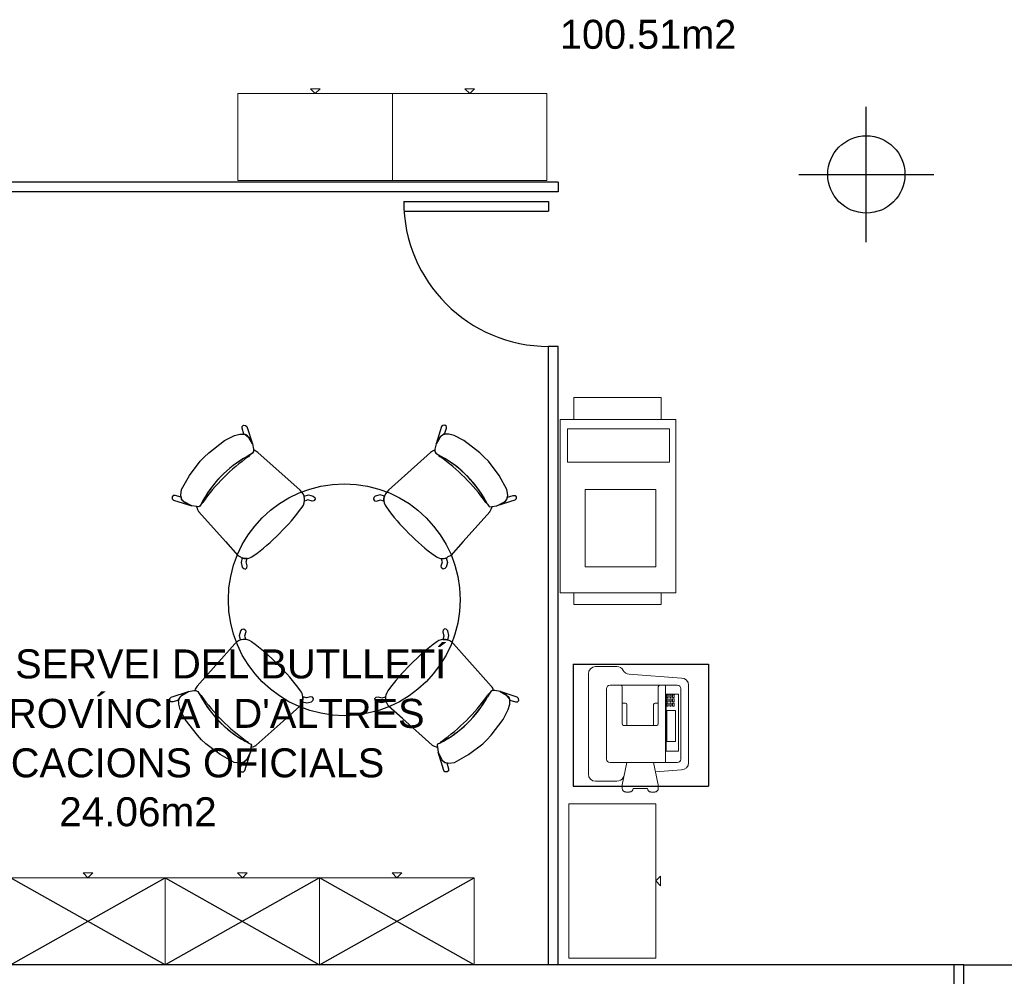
# Model space of a CAD drawing. Header units: metres. Extents: x -1 to 438, y -6 to 53.
# Tile 69 of 149: x 397.42 to 402.52, y 41.55 to 46.5. Entities that reach past the tile are written whole.
import ezdxf

# ---------------------------------------------------------------- set-up
doc = ezdxf.new("R2010")
doc.units = ezdxf.units.M
doc.linetypes.add('CONTINUA', pattern=[0])
for name, color, linetype, lineweight in [('PA MOBLES ACTUAL', 7, 'CONTINUA', 25), ('PA MURS ACTUAL', 7, 'CONTINUA', 25), ('PA TEXT ACTUAL', 7, 'CONTINUA', 25)]:
    doc.layers.add(name, color=color, linetype=linetype, lineweight=lineweight)
doc.styles.add('ARIAL', font='arial.ttf')

# ---------------------------------------------------------------- blocks, each defined once
blk = doc.blocks.new('OBJETO_COMPLEJO_1')
at = {"layer": 'PA MOBLES ACTUAL', "linetype": 'CONTINUA', "lineweight": 13, "transparency": 33554687}
for p, q in [((400.5111, 43.1522), (400.3999, 43.1522)), ((400.3628, 43.1151), (400.3628, 42.5961)), ((400.8447, 43.0929), (400.5737, 43.1132)), ((400.8818, 42.6555), (400.8818, 43.0558)), ((400.7106, 42.6083), (400.8447, 42.6184)), ((400.3999, 42.5591), (400.5111, 42.5591))]:
    blk.add_line(p, q, dxfattribs=at)
for centre, start, end in [((400.3999, 43.1151), 90, 180), ((400.5111, 43.1151), 28.2173, 90), ((400.5764, 43.1501), 208.2173, 265.7108), ((400.8447, 43.0558), 0, 90), ((400.8447, 42.6555), 270, 0), ((400.3999, 42.5961), 180, 270), ((400.5111, 42.5961), 270, 331.7827), ((400.5764, 42.5611), 141.9426, 151.7827)]:
    blk.add_arc(centre, 0.0371, start, end, dxfattribs=at)

msp = doc.modelspace()

# ---------------------------------------------------------------- linework, layer by layer
at = {"layer": 'PA MOBLES ACTUAL', "linetype": 'CONTINUA', "lineweight": 13, "transparency": 33554687}
for p, q in [((400.7393, 44.5455), (400.2873, 44.5455)), ((400.2873, 44.4318), (400.2873, 44.5455)), ((400.7393, 44.4318), (400.7393, 44.5455)), ((400.2169, 43.5344), (400.2169, 44.4318)), ((400.8151, 44.4318), (400.2169, 44.4318)), ((400.8151, 43.5344), (400.8151, 44.4318)), ((400.7826, 44.383), (400.2548, 44.383)), ((400.2548, 44.2097), (400.2548, 44.383)), ((400.7826, 44.2097), (400.7826, 44.383)), ((400.7826, 44.2097), (400.2548, 44.2097)), ((400.7122, 44.0689), (400.3469, 44.0689)), ((400.3469, 43.6681), (400.3469, 44.0689)), ((400.7122, 43.6681), (400.7122, 44.0689)), ((400.7122, 43.6681), (400.3469, 43.6681)), ((400.8151, 43.5344), (400.2169, 43.5344)), ((400.2873, 43.4732), (400.2873, 43.5344)), ((400.7393, 43.4732), (400.7393, 43.5344)), ((400.7393, 43.4732), (400.2873, 43.4732)), ((400.4565, 42.674), (400.4565, 43.0373)), ((400.475, 43.0558), (400.8234, 43.0558)), ((400.6448, 43.0558), (400.4966, 43.0558)), ((400.538, 43.0484), (400.538, 42.8556)), ((400.725, 43.0484), (400.725, 42.8556)), ((400.7621, 42.6555), (400.7621, 43.0558)), ((400.842, 42.674), (400.842, 43.0373)), ((400.7695, 43.0069), (400.7769, 43.0069)), ((400.7695, 42.9921), (400.7695, 43.0069)), ((400.7769, 42.9921), (400.7695, 42.9921)), ((400.7695, 42.9847), (400.7769, 42.9847)), ((400.7695, 42.9699), (400.7695, 42.9847)), ((400.7769, 43.0069), (400.7769, 42.9921)), ((400.7769, 42.9847), (400.7769, 42.9699)), ((400.7843, 43.0069), (400.7917, 43.0069)), ((400.7843, 42.9921), (400.7843, 43.0069)), ((400.7917, 42.9921), (400.7843, 42.9921)), ((400.7843, 42.9847), (400.7917, 42.9847)), ((400.7843, 42.9699), (400.7843, 42.9847)), ((400.7917, 43.0069), (400.7917, 42.9921)), ((400.7917, 42.9847), (400.7917, 42.9699)), ((400.7992, 43.0069), (400.8066, 43.0069)), ((400.7992, 42.9921), (400.7992, 43.0069)), ((400.8066, 42.9921), (400.7992, 42.9921)), ((400.7992, 42.9847), (400.8066, 42.9847)), ((400.7992, 42.9699), (400.7992, 42.9847)), ((400.8066, 43.0069), (400.8066, 42.9921)), ((400.8066, 42.9847), (400.8066, 42.9699)), ((400.555, 42.9633), (400.538, 42.9633)), ((400.5624, 42.9559), (400.5624, 42.8482)), ((400.7007, 42.9559), (400.7007, 42.8482)), ((400.7081, 42.9633), (400.725, 42.9633)), ((400.7769, 42.9699), (400.7695, 42.9699)), ((400.7695, 42.9625), (400.7769, 42.9625)), ((400.7695, 42.9476), (400.7695, 42.9625)), ((400.7769, 42.9476), (400.7695, 42.9476)), ((400.7698, 42.7655), (400.7698, 42.9249)), ((400.7698, 42.9249), (400.8134, 42.9249)), ((400.7769, 42.9625), (400.7769, 42.9476)), ((400.7917, 42.9699), (400.7843, 42.9699)), ((400.7843, 42.9625), (400.7917, 42.9625)), ((400.7843, 42.9476), (400.7843, 42.9625)), ((400.7917, 42.9476), (400.7843, 42.9476)), ((400.7917, 42.9625), (400.7917, 42.9476)), ((400.8066, 42.9699), (400.7992, 42.9699)), ((400.7992, 42.9625), (400.8066, 42.9625)), ((400.7992, 42.9476), (400.7992, 42.9625)), ((400.8066, 42.9476), (400.7992, 42.9476)), ((400.8066, 42.9625), (400.8066, 42.9476)), ((400.8134, 42.9249), (400.8134, 42.7655)), ((400.7176, 42.8482), (400.5454, 42.8482)), ((400.8134, 42.7655), (400.7698, 42.7655)), ((400.475, 42.6555), (400.8234, 42.6555)), ((400.5624, 42.6555), (400.538, 42.5404)), ((400.7007, 42.6555), (400.725, 42.5404)), ((400.538, 42.5219), (400.538, 42.5404)), ((400.6686, 42.5219), (400.5945, 42.5219)), ((400.725, 42.5219), (400.725, 42.5404)), ((400.5759, 42.5033), (400.5566, 42.5033)), ((400.7065, 42.5033), (400.6871, 42.5033))]:
    msp.add_line(p, q, dxfattribs=at)
at = {"layer": 'PA MOBLES ACTUAL', "color": 180, "transparency": 33554687}
for p, q in [((398.57, 44.3953), (398.5776, 44.4015)), ((398.5776, 44.4015), (398.5887, 44.4007)), ((398.5887, 44.4007), (398.595, 44.3944)), ((399.6094, 44.4007), (399.6031, 44.3944)), ((399.6204, 44.4015), (399.6094, 44.4007)), ((399.628, 44.3953), (399.6204, 44.4015)), ((398.5306, 44.3476), (398.5578, 44.3549)), ((398.5578, 44.3549), (398.5851, 44.3556)), ((398.57, 44.3856), (398.57, 44.3953)), ((398.5793, 44.3552), (398.57, 44.3856)), ((398.5898, 44.3525), (398.5793, 44.3552)), ((398.5851, 44.3556), (398.605, 44.3383)), ((398.5978, 44.3463), (398.5898, 44.3525)), ((398.595, 44.3944), (398.6236, 44.3051)), ((399.6031, 44.3944), (399.5745, 44.3051)), ((399.613, 44.3556), (399.5931, 44.3383)), ((399.6003, 44.3463), (399.6083, 44.3525)), ((399.6083, 44.3525), (399.6187, 44.3552)), ((399.6403, 44.3549), (399.613, 44.3556)), ((399.6187, 44.3552), (399.628, 44.3856)), ((399.628, 44.3856), (399.628, 44.3953)), ((399.6675, 44.3476), (399.6403, 44.3549)), ((398.3976, 44.2585), (398.4794, 44.3217)), ((398.4794, 44.3217), (398.5306, 44.3476)), ((398.6054, 44.3387), (398.5978, 44.3463)), ((398.605, 44.3383), (398.6236, 44.3051)), ((398.6236, 44.3051), (398.6054, 44.3387)), ((398.6236, 44.3051), (398.6296, 44.2778)), ((399.5745, 44.3051), (399.5685, 44.2778)), ((399.5745, 44.3051), (399.5927, 44.3387)), ((399.5931, 44.3383), (399.5745, 44.3051)), ((399.5927, 44.3387), (399.6003, 44.3463)), ((399.7187, 44.3217), (399.6675, 44.3476)), ((399.8005, 44.2585), (399.7187, 44.3217)), ((398.3743, 44.2365), (398.3976, 44.2585)), ((398.6243, 44.2566), (398.597, 44.2399)), ((398.6116, 44.2489), (398.597, 44.2399)), ((398.6243, 44.2566), (398.6116, 44.2489)), ((398.6296, 44.2659), (398.6243, 44.2566)), ((398.6296, 44.2659), (398.6243, 44.2566)), ((398.6296, 44.2778), (398.6296, 44.2659)), ((398.6296, 44.2717), (398.6296, 44.2659)), ((398.8705, 44.0647), (398.6516, 44.2596)), ((399.3276, 44.0647), (399.5464, 44.2596)), ((399.5685, 44.2778), (399.5685, 44.2659)), ((399.5685, 44.2717), (399.5685, 44.2659)), ((399.5685, 44.2659), (399.5738, 44.2566)), ((399.5685, 44.2659), (399.5738, 44.2566)), ((399.5738, 44.2566), (399.5864, 44.2489)), ((399.5738, 44.2566), (399.6011, 44.2399)), ((399.5864, 44.2489), (399.6011, 44.2399)), ((399.8238, 44.2365), (399.8005, 44.2585)), ((398.2978, 44.1414), (398.353, 44.2152)), ((398.353, 44.2152), (398.3743, 44.2365)), ((399.8451, 44.2152), (399.8238, 44.2365)), ((399.9003, 44.1414), (399.8451, 44.2152)), ((398.2572, 44.0689), (398.2978, 44.1414)), ((399.9409, 44.0689), (399.9003, 44.1414)), ((398.2525, 44.0403), (398.2572, 44.0689)), ((399.9455, 44.0403), (399.9409, 44.0689)), ((398.2142, 44.0385), (398.2081, 44.0309)), ((398.2081, 44.0309), (398.2088, 44.0199)), ((398.2088, 44.0199), (398.2152, 44.0135)), ((398.224, 44.0385), (398.2142, 44.0385)), ((398.2152, 44.0135), (398.3097, 43.9845)), ((398.2544, 44.0292), (398.224, 44.0385)), ((398.2578, 44.0177), (398.2525, 44.0403)), ((398.2571, 44.0188), (398.2544, 44.0292)), ((398.2633, 44.0107), (398.2571, 44.0188)), ((398.2698, 44.0045), (398.2578, 44.0177)), ((398.2709, 44.0032), (398.2633, 44.0107)), ((398.3097, 43.9845), (398.2698, 44.0045)), ((398.3097, 43.9845), (398.2709, 44.0032)), ((398.3576, 43.9925), (398.3509, 43.9819)), ((398.3576, 43.9925), (398.3509, 43.9819)), ((398.8908, 44.0352), (398.9137, 44.0407)), ((398.8921, 44.0298), (398.8908, 44.0352)), ((398.8934, 44.0221), (398.8921, 44.0298)), ((398.8934, 44.0085), (398.8934, 44.0221)), ((398.9111, 44.0148), (398.8934, 44.0085)), ((398.9324, 44.0084), (398.9111, 44.0148)), ((398.9137, 44.0407), (398.9386, 44.0343)), ((398.9424, 44.0104), (398.9324, 44.0084)), ((398.9386, 44.0343), (398.9464, 44.0269)), ((398.9483, 44.0182), (398.9424, 44.0104)), ((398.9464, 44.0269), (398.9483, 44.0182)), ((399.2516, 44.0269), (399.2498, 44.0182)), ((399.2498, 44.0182), (399.2557, 44.0104)), ((399.2595, 44.0343), (399.2516, 44.0269)), ((399.2557, 44.0104), (399.2657, 44.0084)), ((399.2843, 44.0407), (399.2595, 44.0343)), ((399.2657, 44.0084), (399.287, 44.0148)), ((399.3073, 44.0352), (399.2843, 44.0407)), ((399.287, 44.0148), (399.3047, 44.0085)), ((399.3047, 44.0221), (399.306, 44.0298)), ((399.3047, 44.0085), (399.3047, 44.0221)), ((399.306, 44.0298), (399.3073, 44.0352)), ((399.8405, 43.9925), (399.8472, 43.9819)), ((399.8405, 43.9925), (399.8472, 43.9819)), ((399.9829, 44.0135), (399.8884, 43.9845)), ((399.8884, 43.9845), (399.9283, 44.0045)), ((399.8884, 43.9845), (399.9272, 44.0032)), ((399.9272, 44.0032), (399.9348, 44.0107)), ((399.9283, 44.0045), (399.9402, 44.0177)), ((399.9348, 44.0107), (399.941, 44.0188)), ((399.9402, 44.0177), (399.9455, 44.0403)), ((399.941, 44.0188), (399.9437, 44.0292)), ((399.9437, 44.0292), (399.9741, 44.0385)), ((399.9741, 44.0385), (399.9839, 44.0385)), ((399.9893, 44.0199), (399.9829, 44.0135)), ((399.9839, 44.0385), (399.99, 44.0309)), ((399.99, 44.0309), (399.9893, 44.0199)), ((398.3356, 43.9812), (398.3097, 43.9845)), ((398.3356, 43.9812), (398.3335, 43.9815)), ((398.3337, 43.9783), (398.3353, 43.9777)), ((398.3353, 43.9777), (398.3399, 43.9661)), ((398.3462, 43.9786), (398.3356, 43.9812)), ((398.3462, 43.9786), (398.3356, 43.9812)), ((398.3399, 43.9661), (398.3448, 43.9552)), ((398.3461, 43.954), (398.4839, 43.7993)), ((398.3509, 43.9819), (398.3462, 43.9786)), ((398.3509, 43.9819), (398.3462, 43.9786)), ((399.852, 43.954), (399.7142, 43.7993)), ((399.8472, 43.9819), (399.8518, 43.9786)), ((399.8472, 43.9819), (399.8518, 43.9786)), ((399.8518, 43.9786), (399.8625, 43.9812)), ((399.8518, 43.9786), (399.8625, 43.9812)), ((399.8581, 43.9661), (399.8532, 43.9552)), ((399.8628, 43.9777), (399.8581, 43.9661)), ((399.8625, 43.9812), (399.8884, 43.9845)), ((399.8625, 43.9812), (399.8646, 43.9815)), ((399.8644, 43.9783), (399.8628, 43.9777)), ((398.4839, 43.7993), (398.5479, 43.7279)), ((399.7142, 43.7993), (399.6501, 43.7279)), ((398.5513, 43.7251), (398.5627, 43.72)), ((398.5627, 43.72), (398.5656, 43.7168)), ((398.5705, 43.7149), (398.565, 43.6919)), ((398.565, 43.6919), (398.5714, 43.6671)), ((398.5759, 43.7136), (398.5705, 43.7149)), ((398.5836, 43.7123), (398.5759, 43.7136)), ((398.5972, 43.7123), (398.5836, 43.7123)), ((398.5909, 43.6946), (398.5972, 43.7123)), ((398.5973, 43.6733), (398.5909, 43.6946)), ((399.6008, 43.6733), (399.6072, 43.6946)), ((399.6072, 43.6946), (399.6009, 43.7123)), ((399.6009, 43.7123), (399.6145, 43.7123)), ((399.6145, 43.7123), (399.6222, 43.7136)), ((399.6222, 43.7136), (399.6276, 43.7149)), ((399.6331, 43.6919), (399.6267, 43.6671)), ((399.6276, 43.7149), (399.6331, 43.6919)), ((399.6354, 43.72), (399.6325, 43.7168)), ((399.6468, 43.7251), (399.6354, 43.72)), ((398.5714, 43.6671), (398.5788, 43.6592)), ((398.5788, 43.6592), (398.5875, 43.6574)), ((398.5875, 43.6574), (398.5953, 43.6633)), ((398.5953, 43.6633), (398.5973, 43.6733)), ((399.6028, 43.6633), (399.6008, 43.6733)), ((399.6106, 43.6574), (399.6028, 43.6633)), ((399.6193, 43.6592), (399.6106, 43.6574)), ((399.6267, 43.6671), (399.6193, 43.6592)), ((398.5567, 43.313), (398.5631, 43.3379)), ((398.5631, 43.3379), (398.5705, 43.3458)), ((398.5705, 43.3458), (398.5791, 43.3476)), ((398.5791, 43.3476), (398.587, 43.3417)), ((398.589, 43.3317), (398.5826, 43.3104)), ((398.587, 43.3417), (398.589, 43.3317)), ((399.6111, 43.3417), (399.6091, 43.3317)), ((399.6091, 43.3317), (399.6155, 43.3104)), ((399.6189, 43.3476), (399.6111, 43.3417)), ((399.6276, 43.3458), (399.6189, 43.3476)), ((399.635, 43.3379), (399.6276, 43.3458)), ((399.6414, 43.313), (399.635, 43.3379)), ((398.5622, 43.2901), (398.5567, 43.313)), ((398.5676, 43.2914), (398.5622, 43.2901)), ((398.5753, 43.2927), (398.5676, 43.2914)), ((398.5889, 43.2927), (398.5753, 43.2927)), ((398.5826, 43.3104), (398.5889, 43.2927)), ((399.6155, 43.3104), (399.6092, 43.2927)), ((399.6092, 43.2927), (399.6228, 43.2927)), ((399.6228, 43.2927), (399.6305, 43.2914)), ((399.6305, 43.2914), (399.6359, 43.2901)), ((399.6359, 43.2901), (399.6414, 43.313)), ((398.5327, 43.2698), (398.3378, 43.051)), ((399.6654, 43.2698), (399.8603, 43.051)), ((398.2923, 43.0229), (398.3195, 43.0289)), ((398.3195, 43.0289), (398.3315, 43.0289)), ((398.3257, 43.0289), (398.3315, 43.0289)), ((398.3315, 43.0289), (398.3408, 43.0236)), ((398.3315, 43.0289), (398.3408, 43.0236)), ((399.8666, 43.0289), (399.8573, 43.0236)), ((399.8666, 43.0289), (399.8573, 43.0236)), ((399.8724, 43.0289), (399.8666, 43.0289)), ((399.8785, 43.0289), (399.8666, 43.0289)), ((399.9058, 43.0229), (399.8785, 43.0289)), ((398.1959, 42.9769), (398.1966, 42.988)), ((398.202, 42.9693), (398.1959, 42.9769)), ((398.1966, 42.988), (398.203, 42.9943)), ((398.203, 42.9943), (398.2923, 43.0229)), ((398.2422, 42.9786), (398.2118, 42.9693)), ((398.2418, 42.9844), (398.2591, 43.0043)), ((398.2425, 42.9571), (398.2418, 42.9844)), ((398.2449, 42.9891), (398.2422, 42.9786)), ((398.2511, 42.9971), (398.2449, 42.9891)), ((398.2587, 43.0047), (398.2511, 42.9971)), ((398.2923, 43.0229), (398.2587, 43.0047)), ((398.2591, 43.0043), (398.2923, 43.0229)), ((398.3408, 43.0236), (398.3485, 43.011)), ((398.3408, 43.0236), (398.3575, 42.9963)), ((398.3485, 43.011), (398.3575, 42.9963)), ((398.8838, 42.9752), (398.8825, 42.9698)), ((398.8851, 42.9829), (398.8838, 42.9752)), ((398.9028, 42.9902), (398.8851, 42.9965)), ((398.8851, 42.9965), (398.8851, 42.9829)), ((398.9241, 42.9966), (398.9028, 42.9902)), ((398.9341, 42.9946), (398.9241, 42.9966)), ((398.9303, 42.9707), (398.9381, 42.9781)), ((398.9399, 42.9868), (398.9341, 42.9946)), ((398.9381, 42.9781), (398.9399, 42.9868)), ((399.2581, 42.9868), (399.264, 42.9946)), ((399.2599, 42.9781), (399.2581, 42.9868)), ((399.2678, 42.9707), (399.2599, 42.9781)), ((399.264, 42.9946), (399.274, 42.9966)), ((399.274, 42.9966), (399.2953, 42.9902)), ((399.2953, 42.9902), (399.313, 42.9965)), ((399.313, 42.9965), (399.313, 42.9829)), ((399.313, 42.9829), (399.3143, 42.9752)), ((399.3143, 42.9752), (399.3156, 42.9698)), ((399.8573, 43.0236), (399.8406, 42.9963)), ((399.8496, 43.011), (399.8406, 42.9963)), ((399.8573, 43.0236), (399.8496, 43.011)), ((399.939, 43.0043), (399.9058, 43.0229)), ((399.9951, 42.9943), (399.9058, 43.0229)), ((399.9058, 43.0229), (399.9394, 43.0047)), ((399.9563, 42.9844), (399.939, 43.0043)), ((399.9394, 43.0047), (399.947, 42.9971)), ((399.947, 42.9971), (399.9532, 42.9891)), ((399.9532, 42.9891), (399.9559, 42.9786)), ((399.9556, 42.9571), (399.9563, 42.9844)), ((399.9559, 42.9786), (399.9862, 42.9693)), ((400.0014, 42.988), (399.9951, 42.9943)), ((399.996, 42.9693), (400.0022, 42.9769)), ((400.0022, 42.9769), (400.0014, 42.988)), ((398.2118, 42.9693), (398.202, 42.9693)), ((398.2498, 42.9299), (398.2425, 42.9571)), ((398.2757, 42.8787), (398.2498, 42.9299)), ((398.7981, 42.8832), (398.8695, 42.9472)), ((398.8722, 42.9506), (398.8774, 42.962)), ((398.8774, 42.962), (398.8805, 42.9649)), ((398.8825, 42.9698), (398.9054, 42.9643)), ((398.9054, 42.9643), (398.9303, 42.9707)), ((399.2926, 42.9643), (399.2678, 42.9707)), ((399.3156, 42.9698), (399.2926, 42.9643)), ((399.3207, 42.962), (399.3175, 42.9649)), ((399.3258, 42.9506), (399.3207, 42.962)), ((399.4, 42.8832), (399.3286, 42.9472)), ((399.9223, 42.8787), (399.9483, 42.9299)), ((399.9483, 42.9299), (399.9556, 42.9571)), ((399.9862, 42.9693), (399.996, 42.9693)), ((398.3389, 42.7969), (398.2757, 42.8787)), ((398.6433, 42.7454), (398.7981, 42.8832)), ((399.5547, 42.7454), (399.4, 42.8832)), ((399.8592, 42.7969), (399.9223, 42.8787)), ((398.3609, 42.7736), (398.3389, 42.7969)), ((398.3822, 42.7523), (398.3609, 42.7736)), ((399.8159, 42.7523), (399.8372, 42.7736)), ((399.8372, 42.7736), (399.8592, 42.7969)), ((398.456, 42.6971), (398.3822, 42.7523)), ((398.6049, 42.7569), (398.6155, 42.7502)), ((398.6049, 42.7569), (398.6155, 42.7502)), ((398.6162, 42.7349), (398.6129, 42.709)), ((398.6155, 42.7502), (398.6188, 42.7456)), ((398.6155, 42.7502), (398.6188, 42.7456)), ((398.6162, 42.7349), (398.6159, 42.7328)), ((398.6188, 42.7456), (398.6162, 42.7349)), ((398.6188, 42.7456), (398.6162, 42.7349)), ((398.6191, 42.733), (398.6197, 42.7346)), ((398.6197, 42.7346), (398.6313, 42.7392)), ((398.6313, 42.7392), (398.6421, 42.7441)), ((399.5668, 42.7392), (399.5559, 42.7441)), ((399.5784, 42.7346), (399.5668, 42.7392)), ((399.579, 42.733), (399.5784, 42.7346)), ((399.5826, 42.7502), (399.5793, 42.7456)), ((399.5826, 42.7502), (399.5793, 42.7456)), ((399.5793, 42.7456), (399.5819, 42.7349)), ((399.5793, 42.7456), (399.5819, 42.7349)), ((399.5819, 42.7349), (399.5822, 42.7328)), ((399.5819, 42.7349), (399.5852, 42.709)), ((399.5932, 42.7569), (399.5826, 42.7502)), ((399.5932, 42.7569), (399.5826, 42.7502)), ((399.7421, 42.6971), (399.8159, 42.7523)), ((398.5285, 42.6565), (398.456, 42.6971)), ((398.5929, 42.6691), (398.5796, 42.6572)), ((398.5839, 42.6145), (398.6129, 42.709)), ((398.5942, 42.6702), (398.5866, 42.6626)), ((398.6129, 42.709), (398.5929, 42.6691)), ((398.6129, 42.709), (398.5942, 42.6702)), ((399.5852, 42.709), (399.6051, 42.6691)), ((399.6142, 42.6145), (399.5852, 42.709)), ((399.5852, 42.709), (399.6039, 42.6702)), ((399.6039, 42.6702), (399.6114, 42.6626)), ((399.6051, 42.6691), (399.6184, 42.6572)), ((399.6696, 42.6565), (399.7421, 42.6971)), ((398.557, 42.6518), (398.5285, 42.6565)), ((398.5796, 42.6572), (398.557, 42.6518)), ((398.5682, 42.6537), (398.5589, 42.6233)), ((398.5589, 42.6233), (398.5589, 42.6135)), ((398.5786, 42.6564), (398.5682, 42.6537)), ((398.5866, 42.6626), (398.5786, 42.6564)), ((399.6114, 42.6626), (399.6195, 42.6564)), ((399.6184, 42.6572), (399.641, 42.6518)), ((399.6195, 42.6564), (399.6299, 42.6537)), ((399.6299, 42.6537), (399.6392, 42.6233)), ((399.6392, 42.6233), (399.6392, 42.6135)), ((399.641, 42.6518), (399.6696, 42.6565)), ((398.5589, 42.6135), (398.5665, 42.6074)), ((398.5665, 42.6074), (398.5775, 42.6081)), ((398.5775, 42.6081), (398.5839, 42.6145)), ((399.6206, 42.6081), (399.6142, 42.6145)), ((399.6316, 42.6074), (399.6206, 42.6081)), ((399.6392, 42.6135), (399.6316, 42.6074))]:
    msp.add_line(p, q, dxfattribs=at)
at = {"layer": 'PA MOBLES ACTUAL', "transparency": 33554687}
for p, q in [((400.2841, 43.1642), (400.2841, 42.5342)), ((400.2841, 43.1642), (400.9841, 43.1642)), ((400.9841, 43.1642), (400.9841, 42.5342)), ((400.2841, 42.5342), (400.9841, 42.5342)), ((398.1718, 41.6096), (397.3718, 42.0596)), ((397.3718, 41.6096), (398.1718, 42.0596)), ((398.9718, 42.0596), (398.1718, 41.6096)), ((398.1718, 42.0596), (398.9718, 41.6096)), ((399.7718, 41.6096), (398.9718, 42.0596)), ((398.9718, 41.6096), (399.7718, 42.0596))]:
    msp.add_line(p, q, dxfattribs=at)
at = {"layer": 'PA MOBLES ACTUAL', "color": 180, "linetype": 'CONTINUA', "lineweight": 13, "transparency": 33554687}
for points in [[(398.9486, 46.1174), (398.9236, 46.1424), (398.9736, 46.1424), (398.9486, 46.1174)], [(399.7486, 46.1174), (399.7236, 46.1424), (399.7736, 46.1424), (399.7486, 46.1174)], [(398.5486, 46.1174), (399.3486, 46.1174), (399.3486, 45.6674), (398.5486, 45.6674), (398.5486, 46.1174)], [(399.3486, 46.1174), (400.1486, 46.1174), (400.1486, 45.6674), (399.3486, 45.6674), (399.3486, 46.1174)], [(400.7119, 42.4429), (400.7119, 41.6429), (400.2619, 41.6429), (400.2619, 42.4429), (400.7119, 42.4429)], [(397.3718, 42.0596), (398.1718, 42.0596), (398.1718, 41.6096), (397.3718, 41.6096), (397.3718, 42.0596)], [(397.7718, 42.0596), (397.7468, 42.0846), (397.7968, 42.0846), (397.7718, 42.0596)], [(398.1718, 42.0596), (398.9718, 42.0596), (398.9718, 41.6096), (398.1718, 41.6096), (398.1718, 42.0596)], [(398.5718, 42.0596), (398.5468, 42.0846), (398.5968, 42.0846), (398.5718, 42.0596)], [(398.9718, 42.0596), (399.7718, 42.0596), (399.7718, 41.6096), (398.9718, 41.6096), (398.9718, 42.0596)], [(399.3718, 42.0596), (399.3468, 42.0846), (399.3968, 42.0846), (399.3718, 42.0596)], [(400.7119, 42.0429), (400.7369, 42.0679), (400.7369, 42.0179), (400.7119, 42.0429)]]:
    msp.add_lwpolyline(points, close=True, dxfattribs=at)
at = {"layer": 'PA MOBLES ACTUAL', "linetype": 'CONTINUA', "lineweight": 13, "transparency": 33554687}
msp.add_lwpolyline([(400.7652, 42.7153), (400.8289, 42.7153), (400.8289, 43.0089), (400.7652, 43.0089), (400.7652, 42.7153)], close=True, dxfattribs=at)
at = {"layer": 'PA MOBLES ACTUAL', "color": 180, "transparency": 33554687}
msp.add_circle((399.099, 43.4983), 0.6, dxfattribs=at)
for centre, radius, start, end in [((398.5954, 44.2545), 0.0172, 299.0881, 340.9942), ((398.5954, 44.2545), 0.0172, 299.0881, 340.9942), ((398.623, 44.2334), 0.0388, 42.4403, 80.231), ((399.5751, 44.2334), 0.0388, 99.769, 137.5597), ((399.6027, 44.2545), 0.0172, 199.0058, 240.9119), ((399.6027, 44.2545), 0.0172, 199.0058, 240.9119), ((398.8736, 43.7326), 0.5778, 118.6055, 153.2712), ((398.8736, 43.7326), 0.5778, 118.6055, 153.0151), ((399.1726, 43.434), 0.9861, 125.2326, 135.0393), ((399.1726, 43.434), 0.9861, 125.2326, 135.0393), ((399.0254, 43.434), 0.9861, 44.9607, 54.7674), ((399.0254, 43.434), 0.9861, 44.9607, 54.7674), ((399.3244, 43.7326), 0.5778, 26.9849, 61.3945), ((399.3244, 43.7326), 0.5778, 26.7288, 61.3945), ((399.1717, 43.4331), 0.9861, 134.9607, 144.7674), ((399.1717, 43.4331), 0.9861, 134.9607, 144.7674), ((399.0264, 43.4331), 0.9861, 35.2326, 45.0393), ((399.0264, 43.4331), 0.9861, 35.2326, 45.0393), ((398.8306, 44.0158), 0.0631, 322.7471, 50.8066), ((399.3675, 44.0158), 0.0631, 129.1934, 217.2529), ((398.8736, 43.7326), 0.5778, 153.0151, 153.2712), ((398.3512, 44.0103), 0.0172, 295.9011, 330.9119), ((398.3512, 44.0103), 0.0172, 295.9011, 330.9119), ((399.8469, 44.0103), 0.0172, 209.0881, 244.0989), ((399.8469, 44.0103), 0.0172, 209.0881, 244.0989), ((399.3244, 43.7326), 0.5778, 26.7288, 26.9849), ((398.3723, 43.9827), 0.0388, 181.7948, 186.5698), ((398.3723, 43.9827), 0.0388, 224.9976, 227.5597), ((398.0308, 44.5901), 1.0477, 314.4108, 324.2262), ((400.1673, 44.5901), 1.0477, 215.7738, 225.5892), ((399.8258, 43.9827), 0.0388, 312.4403, 315.0024), ((399.8258, 43.9827), 0.0388, 353.4302, 358.2052), ((398.0156, 44.5749), 1.0477, 305.7738, 315.5892), ((400.1825, 44.5749), 1.0477, 224.4108, 234.2262), ((398.5899, 43.7751), 0.0631, 228.368, 232.308), ((398.5899, 43.7751), 0.0631, 247.3456, 307.2529), ((399.6082, 43.7751), 0.0631, 232.7471, 292.6544), ((399.6082, 43.7751), 0.0631, 307.692, 311.632), ((398.5816, 43.2299), 0.0631, 52.7471, 140.8066), ((398.0073, 42.4301), 1.0477, 44.4108, 54.2262), ((400.1908, 42.4301), 1.0477, 125.7738, 135.5892), ((399.6165, 43.2299), 0.0631, 39.1934, 127.2529), ((398.0225, 42.4149), 1.0477, 35.7738, 45.5892), ((400.1756, 42.4149), 1.0477, 134.4108, 144.2262), ((398.364, 43.0223), 0.0388, 132.4403, 170.231), ((398.8223, 42.9892), 0.0631, 337.3456, 37.2529), ((399.3758, 42.9892), 0.0631, 142.7471, 202.6544), ((399.8341, 43.0223), 0.0388, 9.769, 47.5597), ((398.3429, 42.9947), 0.0172, 29.0881, 70.9942), ((398.3429, 42.9947), 0.0172, 29.0881, 70.9942), ((398.8647, 43.2729), 0.5778, 208.6055, 243.0151), ((398.8647, 43.2729), 0.5778, 208.6055, 243.2712), ((399.1634, 43.5719), 0.9861, 215.2326, 225.0393), ((399.1634, 43.5719), 0.9861, 215.2326, 225.0393), ((399.3333, 43.2729), 0.5778, 296.7288, 331.3945), ((399.3333, 43.2729), 0.5778, 296.9849, 331.3945), ((399.0347, 43.5719), 0.9861, 314.9607, 324.7674), ((399.0347, 43.5719), 0.9861, 314.9607, 324.7674), ((399.8552, 42.9947), 0.0172, 109.0058, 150.9119), ((399.8552, 42.9947), 0.0172, 109.0058, 150.9119), ((398.8223, 42.9892), 0.0631, 318.368, 322.308), ((399.3758, 42.9892), 0.0631, 217.692, 221.632), ((399.1643, 43.571), 0.9861, 224.9607, 234.7674), ((399.1643, 43.571), 0.9861, 224.9607, 234.7674), ((399.0338, 43.571), 0.9861, 305.2326, 315.0393), ((399.0338, 43.571), 0.9861, 305.2326, 315.0393), ((398.5871, 42.7505), 0.0172, 25.9011, 60.9119), ((398.5871, 42.7505), 0.0172, 25.9011, 60.9119), ((398.8647, 43.2729), 0.5778, 243.0151, 243.2712), ((398.6147, 42.7716), 0.0388, 271.7948, 276.5698), ((398.6147, 42.7716), 0.0388, 314.9976, 317.5597), ((399.5834, 42.7716), 0.0388, 222.4403, 225.0024), ((399.5834, 42.7716), 0.0388, 263.4302, 268.2052), ((399.3333, 43.2729), 0.5778, 296.7288, 296.9849), ((399.611, 42.7505), 0.0172, 119.0881, 154.0989), ((399.611, 42.7505), 0.0172, 119.0881, 154.0989)]:
    msp.add_arc(centre, radius, start, end, dxfattribs=at)
at = {"layer": 'PA MOBLES ACTUAL', "linetype": 'CONTINUA', "lineweight": 13, "transparency": 33554687}
for centre, radius, start, end in [((400.475, 43.0373), 0.0185, 90, 180), ((400.5306, 43.0484), 0.00741, 0, 90), ((400.7324, 43.0484), 0.00741, 90, 180), ((400.8234, 43.0373), 0.0185, 0, 90), ((400.555, 42.9559), 0.00741, 0, 90), ((400.7081, 42.9559), 0.00741, 90, 180), ((400.5454, 42.8556), 0.00741, 180, 270), ((400.7176, 42.8556), 0.00741, 270, 0), ((400.475, 42.674), 0.0185, 180, 270), ((400.8234, 42.674), 0.0185, 270, 0), ((400.5566, 42.5219), 0.0185, 180, 270), ((400.5759, 42.5219), 0.0185, 270, 0), ((400.6871, 42.5219), 0.0185, 180, 270), ((400.7065, 42.5219), 0.0185, 270, 0)]:
    msp.add_arc(centre, radius, start, end, dxfattribs=at)
at = {"layer": 'PA MURS ACTUAL', "color": 180, "linetype": 'CONTINUA', "transparency": 33554687}
for p, q in [((401.8019, 45.3496), (401.8019, 46.0496)), ((401.4519, 45.6996), (402.1519, 45.6996))]:
    msp.add_line(p, q, dxfattribs=at)
at = {"layer": 'PA MURS ACTUAL', "transparency": 33554687}
for p, q in [((400.2069, 45.6596), (394.0769, 45.6596)), ((400.2069, 45.6596), (400.2069, 45.6096)), ((400.2069, 45.6096), (394.0769, 45.6096)), ((399.4069, 45.5596), (400.1569, 45.5596)), ((400.1569, 45.5596), (400.1569, 45.5096)), ((399.4086, 45.5096), (400.1569, 45.5096)), ((400.2069, 44.8096), (400.1569, 44.8096)), ((400.1569, 41.6096), (400.1569, 44.8096)), ((400.2069, 41.6096), (400.2069, 44.8096)), ((402.2569, 41.6096), (394.0269, 41.6096)), ((402.2569, 41.4896), (402.2569, 41.6096)), ((402.3069, 41.6096), (402.2569, 41.6096)), ((402.3069, 41.4896), (402.3069, 41.6096)), ((402.3069, 41.6096), (403.2069, 41.6096))]:
    msp.add_line(p, q, dxfattribs=at)
msp.add_circle((401.8019, 45.6996), 0.2, dxfattribs=at)
msp.add_arc((400.1569, 45.5596), 0.75, 180, 270, dxfattribs=at)

# ---------------------------------------------------------------- block references
at = {"layer": 'PA MOBLES ACTUAL', "linetype": 'CONTINUA', "lineweight": 13, "transparency": 33554687}
msp.add_blockref('OBJETO_COMPLEJO_1', (0, 0), dxfattribs=at)

# ---------------------------------------------------------------- texts
at = {"layer": 'PA TEXT ACTUAL', "linetype": 'CONTINUA', "transparency": 33554687, "char_height": 0.15, "attachment_point": 8, "style": 'ARIAL'}
for s, insert, width in [('\\W0.98;100.51m2', (400.6723, 46.3475), 1.010957), ('\\W1.00;24.06m2', (398.0311, 42.324), 0.895208)]:
    msp.add_mtext(s, dxfattribs=dict(at, insert=insert, width=width))
at = {"layer": 'PA TEXT ACTUAL', "linetype": 'CONTINUA', "transparency": 33554687, "insert": (398.0419, 43.2414), "char_height": 0.15, "width": 3.307321, "attachment_point": 2, "line_spacing_factor": 1.024096, "style": 'ARIAL'}
msp.add_mtext("\\A1;{\\fArial|i0|b0;\\H0.150000;\\W0.982834;\\C180;CAP DEL SERVEI DEL BUTLLETÍ }\\P{\\fArial|i0|b0;\\H0.150000;\\W0.982834;\\C180;DE LA PROVÍNCIA I D'ALTRES }\\P{\\fArial|i0|b0;\\H0.150000;\\W0.982834;\\C180;PUBLICACIONS OFICIALS}\\P", dxfattribs=at)

doc.saveas('drawing.dxf')
